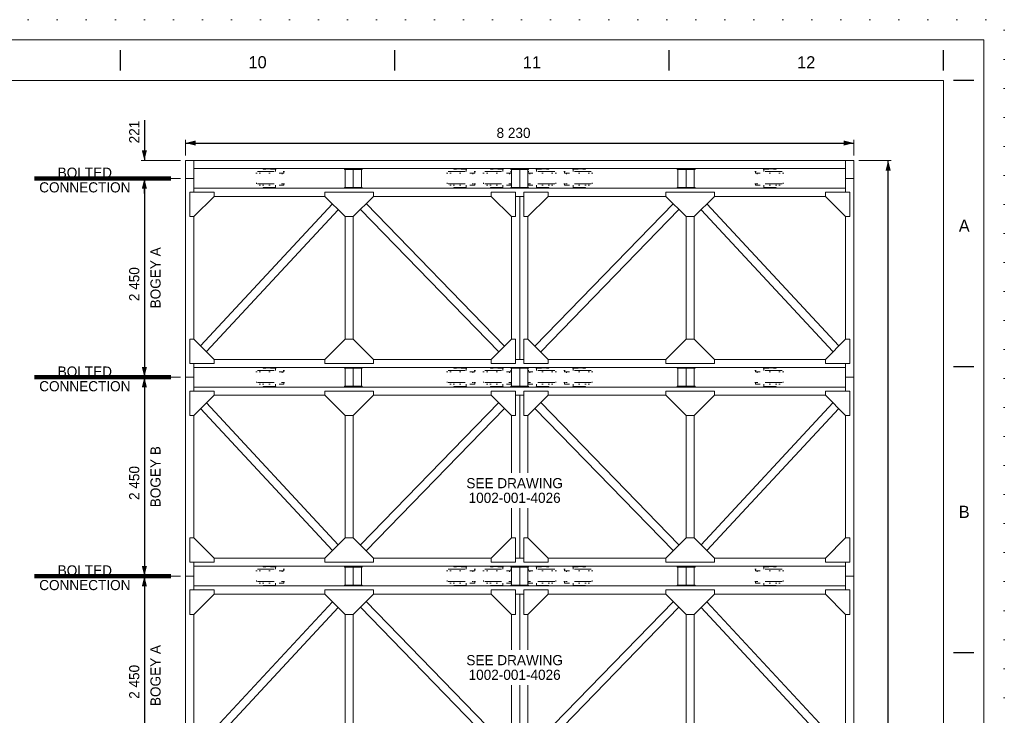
# Model space of a CAD drawing. Header units: millimetres. Extents: x -33820 to -12795, y -745548 to -730698.
# Tile 25 of 25: x -18859 to -12795, y -734982 to -730698. Entities that reach past the tile are written whole.
import ezdxf
from ezdxf.enums import TextEntityAlignment as Align

# ---------------------------------------------------------------- set-up
doc = ezdxf.new("R2010")
doc.units = ezdxf.units.MM
doc.header["$MEASUREMENT"] = 0
for name, pattern in [('DGN Style 1', [178.733029, 0.297393, -178.435636]), ('DGN Style 5', [208.174909, 89.217818, -118.957091]), ('DGN Style 6', [565.640967, 0.297393, -118.957091, 208.174909, -118.957091, 0.297393, -118.957091])]:
    doc.linetypes.add(name, pattern=pattern)
doc.styles.add('Style-ENGINEERING', font='ENGINEERING.shx')
doc.styles.add('Style-ENGINEERING_0', font='ENGINEERING.shx')
doc.dimstyles.new('MetricMM', dxfattribs={"dimtxt": 3, "dimasz": 3, "dimexe": 1.5, "dimexo": 1.5, "dimgap": 1.5, "dimtad": 1, "dimdec": 0, "dimzin": 7, "dimtxsty": 'Style-ENGINEERING_0', "dimcen": 0.09, "dimclrd": 1, "dimclre": 1, "dimclrt": 7, "dimadec": 0, "dimazin": 3, "dimtfac": 1, "dimtdec": 0, "dimtofl": 0, "dimtmove": 0, "dimatfit": 3, "dimfxl": 1, "dimtzin": 7, "dimlwd": -1, "dimlwe": 0, "dimarcsym": 0})

# ---------------------------------------------------------------- blocks, each defined once
blk = doc.blocks.new('*U328')
for p, q in [((202.7, 284.53), (202.7, 289.53)), ((270.29, 284.53), (270.29, 289.53)), ((337.87, 284.53), (337.87, 289.53)), ((405.45, 284.53), (405.45, 289.53)), ((412.95, 282.03), (407.95, 282.03)), ((412.95, 211.53), (407.95, 211.53)), ((412.95, 141.03), (407.95, 141.03))]:
    blk.add_line(p, q)
at = {"color": 7, "linetype": 'Continuous', "lineweight": 0, "flags": 128}
blk.add_lwpolyline([(-415.55, 292.03), (415.45, 292.03), (415.45, -291.97), (-415.55, -291.97), (-415.55, 292.03)], close=True, dxfattribs=at)
at = {"color": 7, "linetype": 'Continuous', "lineweight": 13, "flags": 128}
blk.add_lwpolyline([(-405.55, 282.03), (405.45, 282.03), (405.45, -281.97), (-405.55, -281.97), (-405.55, 282.03)], close=True, dxfattribs=at)
at = {"char_height": 3, "attachment_point": 5, "line_spacing_factor": 1.2, "style": 'Style-ENGINEERING'}
for s, insert in [('10', (236.49, 286.53)), ('11', (304.08, 286.53)), ('12', (371.66, 286.53)), ('A', (410.58, 246.28)), ('B', (410.58, 175.78))]:
    blk.add_mtext(s, dxfattribs=dict(at, insert=insert))
blk = doc.blocks.new('*U392')
at = {"color": 7, "linetype": 'Continuous', "lineweight": 0}
for p, q in [((-4115, 1225), (-4115, -1225)), ((-4115, 1225), (-4015, 1225)), ((-4015, 1054), (-4015, 1225)), ((4115, 1225), (4015, 1225)), ((4015, 1054), (4015, 1225)), ((4115, 1225), (4115, -1225)), ((4015, 1104), (-4015, 1104)), ((-3765, 1004), (-2400, 1004)), ((-1800, 1004), (-350, 1004)), ((-50, 1004), (50, 1004)), ((0, 1004), (0, -1004)), ((350, 1004), (1800, 1004)), ((2400, 1004), (3765, 1004)), ((-3859, 909), (-2235, -839)), ((-259, 912), (-1962, -841)), ((259, 912), (1962, -841)), ((3859, 909), (2235, -839)), ((-4015, 754), (-4015, -754)), ((-3930, 839), (-2306, -910)), ((-2150, 754), (-2150, -754)), ((-2050, 754), (-2050, -754)), ((-188, 841), (-1893, -914)), ((-100, 754), (-100, -754)), ((100, 754), (100, -754)), ((188, 841), (1893, -914)), ((2050, 754), (2050, -754)), ((2150, 754), (2150, -754)), ((3930, 839), (2306, -910)), ((4015, 754), (4015, -754)), ((-4015, -1054), (-4015, -1225)), ((-3765, -1004), (-2400, -1004)), ((-1800, -1004), (-350, -1004)), ((-50, -1004), (50, -1004)), ((350, -1004), (1800, -1004)), ((2400, -1004), (3765, -1004)), ((4015, -1054), (4015, -1225)), ((4015, -1104), (-4015, -1104)), ((-4115, -1225), (-4015, -1225)), ((4115, -1225), (4015, -1225))]:
    blk.add_line(p, q, dxfattribs=at)
at = {"color": 7, "linetype": 'Continuous', "lineweight": 0, "flags": 128}
for points in [[(-4065, 1054), (-3765, 1054), (-3765, 1004), (-4015, 754), (-4065, 754), (-4065, 1054)], [(-2400, 1054), (-1800, 1054), (-1800, 1004), (-2050, 754), (-2150, 754), (-2400, 1004), (-2400, 1054)], [(-50, 1054), (-350, 1054), (-350, 1004), (-100, 754), (-50, 754), (-50, 1054)], [(50, 1054), (350, 1054), (350, 1004), (100, 754), (50, 754), (50, 1054)], [(2400, 1054), (1800, 1054), (1800, 1004), (2050, 754), (2150, 754), (2400, 1004), (2400, 1054)], [(4065, 1054), (3765, 1054), (3765, 1004), (4015, 754), (4065, 754), (4065, 1054)], [(-4065, -1054), (-3765, -1054), (-3765, -1004), (-4015, -754), (-4065, -754), (-4065, -1054)], [(-2400, -1054), (-1800, -1054), (-1800, -1004), (-2050, -754), (-2150, -754), (-2400, -1004), (-2400, -1054)], [(-50, -1054), (-350, -1054), (-350, -1004), (-100, -754), (-50, -754), (-50, -1054)], [(50, -1054), (350, -1054), (350, -1004), (100, -754), (50, -754), (50, -1054)], [(2400, -1054), (1800, -1054), (1800, -1004), (2050, -754), (2150, -754), (2400, -1004), (2400, -1054)], [(4065, -1054), (3765, -1054), (3765, -1004), (4015, -754), (4065, -754), (4065, -1054)]]:
    blk.add_lwpolyline(points, close=True, dxfattribs=at)
blk = doc.blocks.new('*U393')
at = {"color": 7, "linetype": 'Continuous', "lineweight": 0}
for p, q in [((-4115, 1225), (-4115, -1225)), ((-4115, 1225), (-4015, 1225)), ((-4015, 1054), (-4015, 1225)), ((4115, 1225), (4015, 1225)), ((4015, 1054), (4015, 1225)), ((4115, 1225), (4115, -1225)), ((4015, 1104), (-4015, 1104)), ((-3765, 1004), (-2400, 1004)), ((-1800, 1004), (-350, 1004)), ((-50, 1004), (50, 1004)), ((0, 1004), (0, -1004)), ((350, 1004), (1800, 1004)), ((2400, 1004), (3765, 1004)), ((-3859, 909), (-2235, -839)), ((-259, 912), (-1962, -841)), ((259, 912), (1962, -841)), ((3859, 909), (2235, -839)), ((-4015, 754), (-4015, -754)), ((-3930, 839), (-2306, -910)), ((-2150, 754), (-2150, -754)), ((-2050, 754), (-2050, -754)), ((-188, 841), (-1893, -914)), ((-100, 754), (-100, -754)), ((100, 754), (100, -754)), ((188, 841), (1893, -914)), ((2050, 754), (2050, -754)), ((2150, 754), (2150, -754)), ((3930, 839), (2306, -910)), ((4015, 754), (4015, -754)), ((-4015, -1054), (-4015, -1225)), ((-3765, -1004), (-2400, -1004)), ((-1800, -1004), (-350, -1004)), ((-50, -1004), (50, -1004)), ((350, -1004), (1800, -1004)), ((2400, -1004), (3765, -1004)), ((4015, -1054), (4015, -1225)), ((4015, -1104), (-4015, -1104)), ((-4115, -1225), (-4015, -1225)), ((4115, -1225), (4015, -1225))]:
    blk.add_line(p, q, dxfattribs=at)
at = {"color": 7, "linetype": 'Continuous', "lineweight": 0, "extrusion": (0, 0, -1), "flags": 128}
for points in [[(4065, 1054), (3765, 1054), (3765, 1004), (4015, 754), (4065, 754), (4065, 1054)], [(2400, 1054), (1800, 1054), (1800, 1004), (2050, 754), (2150, 754), (2400, 1004), (2400, 1054)], [(50, 1054), (350, 1054), (350, 1004), (100, 754), (50, 754), (50, 1054)], [(-50, 1054), (-350, 1054), (-350, 1004), (-100, 754), (-50, 754), (-50, 1054)], [(-2400, 1054), (-1800, 1054), (-1800, 1004), (-2050, 754), (-2150, 754), (-2400, 1004), (-2400, 1054)], [(-4065, 1054), (-3765, 1054), (-3765, 1004), (-4015, 754), (-4065, 754), (-4065, 1054)], [(4065, -1054), (3765, -1054), (3765, -1004), (4015, -754), (4065, -754), (4065, -1054)], [(2400, -1054), (1800, -1054), (1800, -1004), (2050, -754), (2150, -754), (2400, -1004), (2400, -1054)], [(50, -1054), (350, -1054), (350, -1004), (100, -754), (50, -754), (50, -1054)], [(-50, -1054), (-350, -1054), (-350, -1004), (-100, -754), (-50, -754), (-50, -1054)], [(-2400, -1054), (-1800, -1054), (-1800, -1004), (-2050, -754), (-2150, -754), (-2400, -1004), (-2400, -1054)], [(-4065, -1054), (-3765, -1054), (-3765, -1004), (-4015, -754), (-4065, -754), (-4065, -1054)]]:
    blk.add_lwpolyline(points, close=True, dxfattribs=at)
blk = doc.blocks.new('*U394')
at = {"color": 7, "linetype": 'Continuous', "lineweight": 0}
for p, q in [((-4115, 111), (4115, 111)), ((-4115, -111), (-4115, 111)), ((-4015, -111), (-4015, 111)), ((4015, 10), (-4015, 10)), ((4015, -111), (4015, 111)), ((4115, -111), (4115, 111)), ((-4115, -111), (-4015, -111)), ((4115, -111), (4015, -111))]:
    blk.add_line(p, q, dxfattribs=at)
blk = doc.blocks.new('*U396')
at = {"color": 7, "linetype": 'DGN Style 6', "lineweight": 0, "flags": 128}
for points in [[(-181, 65), (181, 65), (181, 85), (-181, 85), (-181, 65)], [(-76, 119), (76, 119), (76, 114), (-76, 114), (-76, 119)], [(-181, -85), (181, -85), (181, -65), (-181, -65), (-181, -85)], [(-76, -113), (76, -113), (76, -118), (-76, -118), (-76, -113)]]:
    blk.add_lwpolyline(points, close=True, dxfattribs=at)
for points in [[(-159, 65), (-159, -65)], [(76, 85), (76, 114), (-76, 114), (-76, 85)], [(159, -65), (159, 65)], [(76, -85), (76, -113), (-76, -113), (-76, -85)]]:
    blk.add_lwpolyline(points, dxfattribs=at)
blk = doc.blocks.new('*U397')
at = {"color": 7, "linetype": 'DGN Style 6', "lineweight": 0, "flags": 128}
for points in [[(-181, 65), (181, 65), (181, 85), (-181, 85), (-181, 65)], [(-76, 119), (76, 119), (76, 114), (-76, 114), (-76, 119)], [(-181, -85), (181, -85), (181, -65), (-181, -65), (-181, -85)], [(-76, -113), (76, -113), (76, -118), (-76, -118), (-76, -113)]]:
    blk.add_lwpolyline(points, close=True, dxfattribs=at)
for points in [[(-159, 65), (-159, -65)], [(76, 85), (76, 114), (-76, 114), (-76, 85)], [(159, -65), (159, 65)], [(76, -85), (76, -113), (-76, -113), (-76, -85)]]:
    blk.add_lwpolyline(points, dxfattribs=at)
blk = doc.blocks.new('*U398')
at = {"color": 7, "linetype": 'DGN Style 6', "lineweight": 0, "flags": 128}
for points in [[(-181, 65), (181, 65), (181, 85), (-181, 85), (-181, 65)], [(-76, 119), (76, 119), (76, 114), (-76, 114), (-76, 119)], [(-181, -85), (181, -85), (181, -65), (-181, -65), (-181, -85)], [(-76, -113), (76, -113), (76, -118), (-76, -118), (-76, -113)]]:
    blk.add_lwpolyline(points, close=True, dxfattribs=at)
for points in [[(-159, 65), (-159, -65)], [(76, 85), (76, 114), (-76, 114), (-76, 85)], [(159, -65), (159, 65)], [(76, -85), (76, -113), (-76, -113), (-76, -85)]]:
    blk.add_lwpolyline(points, dxfattribs=at)
blk = doc.blocks.new('*U399')
at = {"color": 7, "linetype": 'DGN Style 6', "lineweight": 0, "extrusion": (0, 0, -1), "flags": 128}
for points in [[(181, 65), (-181, 65), (-181, 85), (181, 85), (181, 65)], [(76, 119), (-76, 119), (-76, 114), (76, 114), (76, 119)], [(181, -85), (-181, -85), (-181, -65), (181, -65), (181, -85)], [(76, -113), (-76, -113), (-76, -118), (76, -118), (76, -113)]]:
    blk.add_lwpolyline(points, close=True, dxfattribs=at)
for points in [[(159, 65), (159, -65)], [(-76, 85), (-76, 114), (76, 114), (76, 85)], [(-159, -65), (-159, 65)], [(-76, -85), (-76, -113), (76, -113), (76, -85)]]:
    blk.add_lwpolyline(points, dxfattribs=at)
blk = doc.blocks.new('*U400')
at = {"color": 7, "linetype": 'DGN Style 6', "lineweight": 0, "extrusion": (0, 0, -1), "flags": 128}
for points in [[(181, 65), (-181, 65), (-181, 85), (181, 85), (181, 65)], [(76, 119), (-76, 119), (-76, 114), (76, 114), (76, 119)], [(181, -85), (-181, -85), (-181, -65), (181, -65), (181, -85)], [(76, -113), (-76, -113), (-76, -118), (76, -118), (76, -113)]]:
    blk.add_lwpolyline(points, close=True, dxfattribs=at)
for points in [[(159, 65), (159, -65)], [(-76, 85), (-76, 114), (76, 114), (76, 85)], [(-159, -65), (-159, 65)], [(-76, -85), (-76, -113), (76, -113), (76, -85)]]:
    blk.add_lwpolyline(points, dxfattribs=at)
blk = doc.blocks.new('*U401')
at = {"color": 7, "linetype": 'DGN Style 6', "lineweight": 0, "extrusion": (0, 0, -1), "flags": 128}
for points in [[(181, 65), (-181, 65), (-181, 85), (181, 85), (181, 65)], [(76, 119), (-76, 119), (-76, 114), (76, 114), (76, 119)], [(181, -85), (-181, -85), (-181, -65), (181, -65), (181, -85)], [(76, -113), (-76, -113), (-76, -118), (76, -118), (76, -113)]]:
    blk.add_lwpolyline(points, close=True, dxfattribs=at)
for points in [[(159, 65), (159, -65)], [(-76, 85), (-76, 114), (76, 114), (76, 85)], [(-159, -65), (-159, 65)], [(-76, -85), (-76, -113), (76, -113), (76, -85)]]:
    blk.add_lwpolyline(points, dxfattribs=at)
blk = doc.blocks.new('*U395')
at = {"color": 7, "linetype": 'DGN Style 6', "lineweight": 0, "rotation": 180}
for name, p in [('*U398', (-3085, 0)), ('*U397', (-735, 0)), ('*U396', (-285, 0))]:
    blk.add_blockref(name, p, dxfattribs=at)
at = {"color": 7, "linetype": 'DGN Style 6', "lineweight": 0, "extrusion": (0, 0, -1), "rotation": 180}
for name, p in [('*U399', (-285, 0)), ('*U400', (-735, 0)), ('*U401', (-3085, 0))]:
    blk.add_blockref(name, p, dxfattribs=at)
blk = doc.blocks.new('*U403')
at = {"color": 7, "linetype": 'DGN Style 6', "lineweight": 0, "flags": 128}
for points in [[(-181, 65), (181, 65), (181, 85), (-181, 85), (-181, 65)], [(-76, 119), (76, 119), (76, 114), (-76, 114), (-76, 119)], [(-181, -85), (181, -85), (181, -65), (-181, -65), (-181, -85)], [(-76, -113), (76, -113), (76, -118), (-76, -118), (-76, -113)]]:
    blk.add_lwpolyline(points, close=True, dxfattribs=at)
for points in [[(-159, 65), (-159, -65)], [(76, 85), (76, 114), (-76, 114), (-76, 85)], [(159, -65), (159, 65)], [(76, -85), (76, -113), (-76, -113), (-76, -85)]]:
    blk.add_lwpolyline(points, dxfattribs=at)
blk = doc.blocks.new('*U404')
at = {"color": 7, "linetype": 'DGN Style 6', "lineweight": 0, "flags": 128}
for points in [[(-181, 65), (181, 65), (181, 85), (-181, 85), (-181, 65)], [(-76, 119), (76, 119), (76, 114), (-76, 114), (-76, 119)], [(-181, -85), (181, -85), (181, -65), (-181, -65), (-181, -85)], [(-76, -113), (76, -113), (76, -118), (-76, -118), (-76, -113)]]:
    blk.add_lwpolyline(points, close=True, dxfattribs=at)
for points in [[(-159, 65), (-159, -65)], [(76, 85), (76, 114), (-76, 114), (-76, 85)], [(159, -65), (159, 65)], [(76, -85), (76, -113), (-76, -113), (-76, -85)]]:
    blk.add_lwpolyline(points, dxfattribs=at)
blk = doc.blocks.new('*U405')
at = {"color": 7, "linetype": 'DGN Style 6', "lineweight": 0, "flags": 128}
for points in [[(-181, 65), (181, 65), (181, 85), (-181, 85), (-181, 65)], [(-76, 119), (76, 119), (76, 114), (-76, 114), (-76, 119)], [(-181, -85), (181, -85), (181, -65), (-181, -65), (-181, -85)], [(-76, -113), (76, -113), (76, -118), (-76, -118), (-76, -113)]]:
    blk.add_lwpolyline(points, close=True, dxfattribs=at)
for points in [[(-159, 65), (-159, -65)], [(76, 85), (76, 114), (-76, 114), (-76, 85)], [(159, -65), (159, 65)], [(76, -85), (76, -113), (-76, -113), (-76, -85)]]:
    blk.add_lwpolyline(points, dxfattribs=at)
blk = doc.blocks.new('*U406')
at = {"color": 7, "linetype": 'DGN Style 6', "lineweight": 0, "extrusion": (0, 0, -1), "flags": 128}
for points in [[(181, 65), (-181, 65), (-181, 85), (181, 85), (181, 65)], [(76, 119), (-76, 119), (-76, 114), (76, 114), (76, 119)], [(181, -85), (-181, -85), (-181, -65), (181, -65), (181, -85)], [(76, -113), (-76, -113), (-76, -118), (76, -118), (76, -113)]]:
    blk.add_lwpolyline(points, close=True, dxfattribs=at)
for points in [[(159, 65), (159, -65)], [(-76, 85), (-76, 114), (76, 114), (76, 85)], [(-159, -65), (-159, 65)], [(-76, -85), (-76, -113), (76, -113), (76, -85)]]:
    blk.add_lwpolyline(points, dxfattribs=at)
blk = doc.blocks.new('*U407')
at = {"color": 7, "linetype": 'DGN Style 6', "lineweight": 0, "extrusion": (0, 0, -1), "flags": 128}
for points in [[(181, 65), (-181, 65), (-181, 85), (181, 85), (181, 65)], [(76, 119), (-76, 119), (-76, 114), (76, 114), (76, 119)], [(181, -85), (-181, -85), (-181, -65), (181, -65), (181, -85)], [(76, -113), (-76, -113), (-76, -118), (76, -118), (76, -113)]]:
    blk.add_lwpolyline(points, close=True, dxfattribs=at)
for points in [[(159, 65), (159, -65)], [(-76, 85), (-76, 114), (76, 114), (76, 85)], [(-159, -65), (-159, 65)], [(-76, -85), (-76, -113), (76, -113), (76, -85)]]:
    blk.add_lwpolyline(points, dxfattribs=at)
blk = doc.blocks.new('*U408')
at = {"color": 7, "linetype": 'DGN Style 6', "lineweight": 0, "extrusion": (0, 0, -1), "flags": 128}
for points in [[(181, 65), (-181, 65), (-181, 85), (181, 85), (181, 65)], [(76, 119), (-76, 119), (-76, 114), (76, 114), (76, 119)], [(181, -85), (-181, -85), (-181, -65), (181, -65), (181, -85)], [(76, -113), (-76, -113), (-76, -118), (76, -118), (76, -113)]]:
    blk.add_lwpolyline(points, close=True, dxfattribs=at)
for points in [[(159, 65), (159, -65)], [(-76, 85), (-76, 114), (76, 114), (76, 85)], [(-159, -65), (-159, 65)], [(-76, -85), (-76, -113), (76, -113), (76, -85)]]:
    blk.add_lwpolyline(points, dxfattribs=at)
blk = doc.blocks.new('*U402')
at = {"color": 7, "linetype": 'DGN Style 6', "lineweight": 0, "rotation": 180}
for name, p in [('*U405', (-3085, 0)), ('*U404', (-735, 0)), ('*U403', (-285, 0))]:
    blk.add_blockref(name, p, dxfattribs=at)
at = {"color": 7, "linetype": 'DGN Style 6', "lineweight": 0, "extrusion": (0, 0, -1), "rotation": 180}
for name, p in [('*U406', (-285, 0)), ('*U407', (-735, 0)), ('*U408', (-3085, 0))]:
    blk.add_blockref(name, p, dxfattribs=at)
blk = doc.blocks.new('*U410')
at = {"color": 7, "linetype": 'DGN Style 6', "lineweight": 0, "flags": 128}
for points in [[(-181, 65), (181, 65), (181, 85), (-181, 85), (-181, 65)], [(-76, 119), (76, 119), (76, 114), (-76, 114), (-76, 119)], [(-181, -85), (181, -85), (181, -65), (-181, -65), (-181, -85)], [(-76, -113), (76, -113), (76, -118), (-76, -118), (-76, -113)]]:
    blk.add_lwpolyline(points, close=True, dxfattribs=at)
for points in [[(-159, 65), (-159, -65)], [(76, 85), (76, 114), (-76, 114), (-76, 85)], [(159, -65), (159, 65)], [(76, -85), (76, -113), (-76, -113), (-76, -85)]]:
    blk.add_lwpolyline(points, dxfattribs=at)
blk = doc.blocks.new('*U411')
at = {"color": 7, "linetype": 'DGN Style 6', "lineweight": 0, "flags": 128}
for points in [[(-181, 65), (181, 65), (181, 85), (-181, 85), (-181, 65)], [(-76, 119), (76, 119), (76, 114), (-76, 114), (-76, 119)], [(-181, -85), (181, -85), (181, -65), (-181, -65), (-181, -85)], [(-76, -113), (76, -113), (76, -118), (-76, -118), (-76, -113)]]:
    blk.add_lwpolyline(points, close=True, dxfattribs=at)
for points in [[(-159, 65), (-159, -65)], [(76, 85), (76, 114), (-76, 114), (-76, 85)], [(159, -65), (159, 65)], [(76, -85), (76, -113), (-76, -113), (-76, -85)]]:
    blk.add_lwpolyline(points, dxfattribs=at)
blk = doc.blocks.new('*U412')
at = {"color": 7, "linetype": 'DGN Style 6', "lineweight": 0, "flags": 128}
for points in [[(-181, 65), (181, 65), (181, 85), (-181, 85), (-181, 65)], [(-76, 119), (76, 119), (76, 114), (-76, 114), (-76, 119)], [(-181, -85), (181, -85), (181, -65), (-181, -65), (-181, -85)], [(-76, -113), (76, -113), (76, -118), (-76, -118), (-76, -113)]]:
    blk.add_lwpolyline(points, close=True, dxfattribs=at)
for points in [[(-159, 65), (-159, -65)], [(76, 85), (76, 114), (-76, 114), (-76, 85)], [(159, -65), (159, 65)], [(76, -85), (76, -113), (-76, -113), (-76, -85)]]:
    blk.add_lwpolyline(points, dxfattribs=at)
blk = doc.blocks.new('*U413')
at = {"color": 7, "linetype": 'DGN Style 6', "lineweight": 0, "extrusion": (0, 0, -1), "flags": 128}
for points in [[(181, 65), (-181, 65), (-181, 85), (181, 85), (181, 65)], [(76, 119), (-76, 119), (-76, 114), (76, 114), (76, 119)], [(181, -85), (-181, -85), (-181, -65), (181, -65), (181, -85)], [(76, -113), (-76, -113), (-76, -118), (76, -118), (76, -113)]]:
    blk.add_lwpolyline(points, close=True, dxfattribs=at)
for points in [[(159, 65), (159, -65)], [(-76, 85), (-76, 114), (76, 114), (76, 85)], [(-159, -65), (-159, 65)], [(-76, -85), (-76, -113), (76, -113), (76, -85)]]:
    blk.add_lwpolyline(points, dxfattribs=at)
blk = doc.blocks.new('*U414')
at = {"color": 7, "linetype": 'DGN Style 6', "lineweight": 0, "extrusion": (0, 0, -1), "flags": 128}
for points in [[(181, 65), (-181, 65), (-181, 85), (181, 85), (181, 65)], [(76, 119), (-76, 119), (-76, 114), (76, 114), (76, 119)], [(181, -85), (-181, -85), (-181, -65), (181, -65), (181, -85)], [(76, -113), (-76, -113), (-76, -118), (76, -118), (76, -113)]]:
    blk.add_lwpolyline(points, close=True, dxfattribs=at)
for points in [[(159, 65), (159, -65)], [(-76, 85), (-76, 114), (76, 114), (76, 85)], [(-159, -65), (-159, 65)], [(-76, -85), (-76, -113), (76, -113), (76, -85)]]:
    blk.add_lwpolyline(points, dxfattribs=at)
blk = doc.blocks.new('*U415')
at = {"color": 7, "linetype": 'DGN Style 6', "lineweight": 0, "extrusion": (0, 0, -1), "flags": 128}
for points in [[(181, 65), (-181, 65), (-181, 85), (181, 85), (181, 65)], [(76, 119), (-76, 119), (-76, 114), (76, 114), (76, 119)], [(181, -85), (-181, -85), (-181, -65), (181, -65), (181, -85)], [(76, -113), (-76, -113), (-76, -118), (76, -118), (76, -113)]]:
    blk.add_lwpolyline(points, close=True, dxfattribs=at)
for points in [[(159, 65), (159, -65)], [(-76, 85), (-76, 114), (76, 114), (76, 85)], [(-159, -65), (-159, 65)], [(-76, -85), (-76, -113), (76, -113), (76, -85)]]:
    blk.add_lwpolyline(points, dxfattribs=at)
blk = doc.blocks.new('*U409')
at = {"color": 7, "linetype": 'DGN Style 6', "lineweight": 0, "rotation": 180}
for name, p in [('*U412', (-3085, 0)), ('*U411', (-735, 0)), ('*U410', (-285, 0))]:
    blk.add_blockref(name, p, dxfattribs=at)
at = {"color": 7, "linetype": 'DGN Style 6', "lineweight": 0, "extrusion": (0, 0, -1), "rotation": 180}
for name, p in [('*U413', (-285, 0)), ('*U414', (-735, 0)), ('*U415', (-3085, 0))]:
    blk.add_blockref(name, p, dxfattribs=at)
blk = doc.blocks.new('*U417')
at = {"color": 7, "linetype": 'Continuous', "lineweight": 0}
for p, q in [((-4115, 1225), (-4115, -1225)), ((-4115, 1225), (-4015, 1225)), ((-4015, 1054), (-4015, 1225)), ((4115, 1225), (4015, 1225)), ((4015, 1054), (4015, 1225)), ((4115, 1225), (4115, -1225)), ((4015, 1104), (-4015, 1104)), ((-3765, 1004), (-2400, 1004)), ((-1800, 1004), (-350, 1004)), ((-50, 1004), (50, 1004)), ((0, 1004), (0, -1004)), ((350, 1004), (1800, 1004)), ((2400, 1004), (3765, 1004)), ((-3859, 909), (-2235, -839)), ((-259, 912), (-1962, -841)), ((259, 912), (1962, -841)), ((3859, 909), (2235, -839)), ((-4015, 754), (-4015, -754)), ((-3930, 839), (-2306, -910)), ((-2150, 754), (-2150, -754)), ((-2050, 754), (-2050, -754)), ((-188, 841), (-1893, -914)), ((-100, 754), (-100, -754)), ((100, 754), (100, -754)), ((188, 841), (1893, -914)), ((2050, 754), (2050, -754)), ((2150, 754), (2150, -754)), ((3930, 839), (2306, -910)), ((4015, 754), (4015, -754)), ((-4015, -1054), (-4015, -1225)), ((-3765, -1004), (-2400, -1004)), ((-1800, -1004), (-350, -1004)), ((-50, -1004), (50, -1004)), ((350, -1004), (1800, -1004)), ((2400, -1004), (3765, -1004)), ((4015, -1054), (4015, -1225)), ((4015, -1104), (-4015, -1104)), ((-4115, -1225), (-4015, -1225)), ((4115, -1225), (4015, -1225))]:
    blk.add_line(p, q, dxfattribs=at)
at = {"color": 7, "linetype": 'Continuous', "lineweight": 0, "extrusion": (0, 0, -1), "flags": 128}
for points in [[(4065, 1054), (3765, 1054), (3765, 1004), (4015, 754), (4065, 754), (4065, 1054)], [(2400, 1054), (1800, 1054), (1800, 1004), (2050, 754), (2150, 754), (2400, 1004), (2400, 1054)], [(50, 1054), (350, 1054), (350, 1004), (100, 754), (50, 754), (50, 1054)], [(-50, 1054), (-350, 1054), (-350, 1004), (-100, 754), (-50, 754), (-50, 1054)], [(-2400, 1054), (-1800, 1054), (-1800, 1004), (-2050, 754), (-2150, 754), (-2400, 1004), (-2400, 1054)], [(-4065, 1054), (-3765, 1054), (-3765, 1004), (-4015, 754), (-4065, 754), (-4065, 1054)], [(4065, -1054), (3765, -1054), (3765, -1004), (4015, -754), (4065, -754), (4065, -1054)], [(2400, -1054), (1800, -1054), (1800, -1004), (2050, -754), (2150, -754), (2400, -1004), (2400, -1054)], [(50, -1054), (350, -1054), (350, -1004), (100, -754), (50, -754), (50, -1054)], [(-50, -1054), (-350, -1054), (-350, -1004), (-100, -754), (-50, -754), (-50, -1054)], [(-2400, -1054), (-1800, -1054), (-1800, -1004), (-2050, -754), (-2150, -754), (-2400, -1004), (-2400, -1054)], [(-4065, -1054), (-3765, -1054), (-3765, -1004), (-4015, -754), (-4065, -754), (-4065, -1054)]]:
    blk.add_lwpolyline(points, close=True, dxfattribs=at)
blk = doc.blocks.new('*U433')
at = {"color": 7, "linetype": 'DGN Style 6', "lineweight": 0, "flags": 128}
for points in [[(-181, 65), (181, 65), (181, 85), (-181, 85), (-181, 65)], [(-76, 119), (76, 119), (76, 114), (-76, 114), (-76, 119)], [(-181, -85), (181, -85), (181, -65), (-181, -65), (-181, -85)], [(-76, -113), (76, -113), (76, -118), (-76, -118), (-76, -113)]]:
    blk.add_lwpolyline(points, close=True, dxfattribs=at)
for points in [[(-159, 65), (-159, -65)], [(76, 85), (76, 114), (-76, 114), (-76, 85)], [(159, -65), (159, 65)], [(76, -85), (76, -113), (-76, -113), (-76, -85)]]:
    blk.add_lwpolyline(points, dxfattribs=at)
blk = doc.blocks.new('*U434')
at = {"color": 7, "linetype": 'DGN Style 6', "lineweight": 0, "flags": 128}
for points in [[(-181, 65), (181, 65), (181, 85), (-181, 85), (-181, 65)], [(-76, 119), (76, 119), (76, 114), (-76, 114), (-76, 119)], [(-181, -85), (181, -85), (181, -65), (-181, -65), (-181, -85)], [(-76, -113), (76, -113), (76, -118), (-76, -118), (-76, -113)]]:
    blk.add_lwpolyline(points, close=True, dxfattribs=at)
for points in [[(-159, 65), (-159, -65)], [(76, 85), (76, 114), (-76, 114), (-76, 85)], [(159, -65), (159, 65)], [(76, -85), (76, -113), (-76, -113), (-76, -85)]]:
    blk.add_lwpolyline(points, dxfattribs=at)
blk = doc.blocks.new('*U435')
at = {"color": 7, "linetype": 'DGN Style 6', "lineweight": 0, "flags": 128}
for points in [[(-181, 65), (181, 65), (181, 85), (-181, 85), (-181, 65)], [(-76, 119), (76, 119), (76, 114), (-76, 114), (-76, 119)], [(-181, -85), (181, -85), (181, -65), (-181, -65), (-181, -85)], [(-76, -113), (76, -113), (76, -118), (-76, -118), (-76, -113)]]:
    blk.add_lwpolyline(points, close=True, dxfattribs=at)
for points in [[(-159, 65), (-159, -65)], [(76, 85), (76, 114), (-76, 114), (-76, 85)], [(159, -65), (159, 65)], [(76, -85), (76, -113), (-76, -113), (-76, -85)]]:
    blk.add_lwpolyline(points, dxfattribs=at)
blk = doc.blocks.new('*U436')
at = {"color": 7, "linetype": 'DGN Style 6', "lineweight": 0, "extrusion": (0, 0, -1), "flags": 128}
for points in [[(181, 65), (-181, 65), (-181, 85), (181, 85), (181, 65)], [(76, 119), (-76, 119), (-76, 114), (76, 114), (76, 119)], [(181, -85), (-181, -85), (-181, -65), (181, -65), (181, -85)], [(76, -113), (-76, -113), (-76, -118), (76, -118), (76, -113)]]:
    blk.add_lwpolyline(points, close=True, dxfattribs=at)
for points in [[(159, 65), (159, -65)], [(-76, 85), (-76, 114), (76, 114), (76, 85)], [(-159, -65), (-159, 65)], [(-76, -85), (-76, -113), (76, -113), (76, -85)]]:
    blk.add_lwpolyline(points, dxfattribs=at)
blk = doc.blocks.new('*U437')
at = {"color": 7, "linetype": 'DGN Style 6', "lineweight": 0, "extrusion": (0, 0, -1), "flags": 128}
for points in [[(181, 65), (-181, 65), (-181, 85), (181, 85), (181, 65)], [(76, 119), (-76, 119), (-76, 114), (76, 114), (76, 119)], [(181, -85), (-181, -85), (-181, -65), (181, -65), (181, -85)], [(76, -113), (-76, -113), (-76, -118), (76, -118), (76, -113)]]:
    blk.add_lwpolyline(points, close=True, dxfattribs=at)
for points in [[(159, 65), (159, -65)], [(-76, 85), (-76, 114), (76, 114), (76, 85)], [(-159, -65), (-159, 65)], [(-76, -85), (-76, -113), (76, -113), (76, -85)]]:
    blk.add_lwpolyline(points, dxfattribs=at)
blk = doc.blocks.new('*U438')
at = {"color": 7, "linetype": 'DGN Style 6', "lineweight": 0, "extrusion": (0, 0, -1), "flags": 128}
for points in [[(181, 65), (-181, 65), (-181, 85), (181, 85), (181, 65)], [(76, 119), (-76, 119), (-76, 114), (76, 114), (76, 119)], [(181, -85), (-181, -85), (-181, -65), (181, -65), (181, -85)], [(76, -113), (-76, -113), (-76, -118), (76, -118), (76, -113)]]:
    blk.add_lwpolyline(points, close=True, dxfattribs=at)
for points in [[(159, 65), (159, -65)], [(-76, 85), (-76, 114), (76, 114), (76, 85)], [(-159, -65), (-159, 65)], [(-76, -85), (-76, -113), (76, -113), (76, -85)]]:
    blk.add_lwpolyline(points, dxfattribs=at)
blk = doc.blocks.new('*U432')
at = {"color": 7, "linetype": 'DGN Style 6', "lineweight": 0, "rotation": 180}
for name, p in [('*U435', (-3085, 0)), ('*U434', (-735, 0)), ('*U433', (-285, 0))]:
    blk.add_blockref(name, p, dxfattribs=at)
at = {"color": 7, "linetype": 'DGN Style 6', "lineweight": 0, "extrusion": (0, 0, -1), "rotation": 180}
for name, p in [('*U436', (-285, 0)), ('*U437', (-735, 0)), ('*U438', (-3085, 0))]:
    blk.add_blockref(name, p, dxfattribs=at)
blk = doc.blocks.new('*D492')
at = {"color": 1, "linetype": 'Continuous', "lineweight": 0, "transparency": 16777216}
for p, q in [((5470.2, 6589.4), (5470.2, 6684)), ((9585.2, 6589.4), (9585.2, 6684))]:
    blk.add_line(p, q, dxfattribs=at)
at = {"color": 1, "linetype": 'Continuous', "transparency": 16777216}
blk.add_line((5470.2, 6665.2), (9585.2, 6665.2), dxfattribs=at)
at = {"color": 1, "linetype": 'Continuous', "lineweight": 0, "transparency": 16777216}
blk.add_solid([(5532.7, 6649.6), (5470.2, 6665.2), (5532.7, 6680.9)], dxfattribs=at)
at = {"color": 1, "linetype": 'Continuous', "lineweight": 0, "transparency": 16777216, "extrusion": (0, 0, -1)}
blk.add_solid([(-9522.7, 6680.9), (-9585.2, 6665.2), (-9522.7, 6649.6)], dxfattribs=at)
at = {"layer": 'Defpoints', "color": 7, "linetype": 'Continuous', "lineweight": 0, "transparency": 16777216}
for p in [(7527.7, 6665.2), (9585.2, 6665.2), (5470.2, 6558.1), (9585.2, 6558.1)]:
    blk.add_point(p, dxfattribs=at)
at = {"color": 7, "linetype": 'Continuous', "lineweight": 0, "transparency": 16777216, "style": 'Style-ENGINEERING'}
blk.add_text('8 230', height=62.5, dxfattribs=at).set_placement((7385.2, 6727.7), align=Align.MIDDLE_LEFT)
blk = doc.blocks.new('*D493')
at = {"color": 1, "linetype": 'Continuous', "transparency": 16777216}
for p, q in [((5216, 6805.8), (5216, 6558.1)), ((5216, 6353.6), (5216, 6447.4))]:
    blk.add_line(p, q, dxfattribs=at)
at = {"color": 1, "linetype": 'Continuous', "lineweight": 0, "transparency": 16777216}
for p, q in [((5438.9, 6558.1), (5197.2, 6558.1)), ((5438.9, 6447.4), (5197.2, 6447.4))]:
    blk.add_line(p, q, dxfattribs=at)
blk.add_solid([(5231.6, 6620.6), (5216, 6558.1), (5200.3, 6620.6)], dxfattribs=at)
at = {"color": 1, "linetype": 'Continuous', "lineweight": 0, "transparency": 16777216, "extrusion": (0, 0, -1)}
blk.add_solid([(-5200.3, 6384.9), (-5216, 6447.4), (-5231.6, 6384.9)], dxfattribs=at)
at = {"layer": 'Defpoints', "color": 7, "linetype": 'Continuous', "lineweight": 0, "transparency": 16777216}
for p in [(5216, 6734.5), (5470.2, 6558.1), (5216, 6447.4), (5470.2, 6447.4)]:
    blk.add_point(p, dxfattribs=at)
at = {"color": 7, "linetype": 'Continuous', "lineweight": 0, "transparency": 16777216, "style": 'Style-ENGINEERING'}
blk.add_text('221', height=62.5, rotation=90, dxfattribs=at).set_placement((5153.5, 6663.1), align=Align.MIDDLE_LEFT)
blk = doc.blocks.new('*D494')
at = {"color": 1, "linetype": 'Continuous', "lineweight": 0, "transparency": 16777216}
for p, q in [((5438.9, 6447.4), (5197.2, 6447.4)), ((5438.9, 5222.5), (5197.2, 5222.5))]:
    blk.add_line(p, q, dxfattribs=at)
at = {"color": 1, "linetype": 'Continuous', "transparency": 16777216}
blk.add_line((5216, 6447.4), (5216, 5222.5), dxfattribs=at)
at = {"color": 1, "linetype": 'Continuous', "lineweight": 0, "transparency": 16777216, "extrusion": (0, 0, -1)}
blk.add_solid([(-5200.3, 6384.9), (-5216, 6447.4), (-5231.6, 6384.9)], dxfattribs=at)
at = {"color": 1, "linetype": 'Continuous', "lineweight": 0, "transparency": 16777216}
blk.add_solid([(5231.6, 5285), (5216, 5222.5), (5200.3, 5285)], dxfattribs=at)
at = {"layer": 'Defpoints', "color": 7, "linetype": 'Continuous', "lineweight": 0, "transparency": 16777216}
for p in [(5470.2, 6447.4), (5216, 5834.9), (5216, 5222.5), (5470.2, 5222.5)]:
    blk.add_point(p, dxfattribs=at)
at = {"color": 7, "linetype": 'Continuous', "lineweight": 0, "transparency": 16777216, "style": 'Style-ENGINEERING'}
blk.add_text('2 450', height=62.5, rotation=90, dxfattribs=at).set_placement((5153.5, 5691.5), align=Align.MIDDLE_LEFT)
blk = doc.blocks.new('*D495')
at = {"color": 1, "linetype": 'Continuous', "lineweight": 0, "transparency": 16777216}
for p, q in [((5438.9, 5222.5), (5197.2, 5222.5)), ((5438.9, 3997.6), (5197.2, 3997.6))]:
    blk.add_line(p, q, dxfattribs=at)
at = {"color": 1, "linetype": 'Continuous', "transparency": 16777216}
blk.add_line((5216, 5222.5), (5216, 3997.6), dxfattribs=at)
at = {"color": 1, "linetype": 'Continuous', "lineweight": 0, "transparency": 16777216, "extrusion": (0, 0, -1)}
blk.add_solid([(-5200.3, 5160), (-5216, 5222.5), (-5231.6, 5160)], dxfattribs=at)
at = {"color": 1, "linetype": 'Continuous', "lineweight": 0, "transparency": 16777216}
blk.add_solid([(5231.6, 4060.1), (5216, 3997.6), (5200.3, 4060.1)], dxfattribs=at)
at = {"layer": 'Defpoints', "color": 7, "linetype": 'Continuous', "lineweight": 0, "transparency": 16777216}
for p in [(5470.2, 5222.5), (5216, 4610.1), (5216, 3997.6), (5470.2, 3997.6)]:
    blk.add_point(p, dxfattribs=at)
at = {"color": 7, "linetype": 'Continuous', "lineweight": 0, "transparency": 16777216, "style": 'Style-ENGINEERING'}
blk.add_text('2 450', height=62.5, rotation=90, dxfattribs=at).set_placement((5153.5, 4466.6), align=Align.MIDDLE_LEFT)
blk = doc.blocks.new('*D496')
at = {"color": 1, "linetype": 'Continuous', "lineweight": 0, "transparency": 16777216}
for p, q in [((5438.9, 3997.6), (5197.2, 3997.6)), ((5438.9, 2772.8), (5197.2, 2772.8))]:
    blk.add_line(p, q, dxfattribs=at)
at = {"color": 1, "linetype": 'Continuous', "transparency": 16777216}
blk.add_line((5216, 3997.6), (5216, 2772.8), dxfattribs=at)
at = {"color": 1, "linetype": 'Continuous', "lineweight": 0, "transparency": 16777216, "extrusion": (0, 0, -1)}
blk.add_solid([(-5200.3, 3935.1), (-5216, 3997.6), (-5231.6, 3935.1)], dxfattribs=at)
at = {"color": 1, "linetype": 'Continuous', "lineweight": 0, "transparency": 16777216}
blk.add_solid([(5231.6, 2835.3), (5216, 2772.8), (5200.3, 2835.3)], dxfattribs=at)
at = {"layer": 'Defpoints', "color": 7, "linetype": 'Continuous', "lineweight": 0, "transparency": 16777216}
for p in [(5470.2, 3997.6), (5216, 3385.2), (5216, 2772.8), (5470.2, 2772.8)]:
    blk.add_point(p, dxfattribs=at)
at = {"color": 7, "linetype": 'Continuous', "lineweight": 0, "transparency": 16777216, "style": 'Style-ENGINEERING'}
blk.add_text('2 450', height=62.5, rotation=90, dxfattribs=at).set_placement((5153.5, 3241.8), align=Align.MIDDLE_LEFT)
blk = doc.blocks.new('*U562')
at = {"color": 7, "linetype": 'Continuous', "lineweight": 0, "ltscale": 0.5}
for p, q in [((-50, 55.8), (-50, -55.7)), ((0, 55.8), (0, -55.7)), ((50, 55.8), (50, -55.7))]:
    blk.add_line(p, q, dxfattribs=at)
at = {"color": 7, "linetype": 'Continuous', "lineweight": 0, "flags": 128}
for points in [[(-55, 60.8), (-55, 55.8), (55, 55.8), (55, 60.8), (-55, 60.8)], [(-55, -55.7), (-55, -60.7), (55, -60.7), (55, -55.7), (-55, -55.7)]]:
    blk.add_lwpolyline(points, close=True, dxfattribs=at)
blk = doc.blocks.new('*U563')
at = {"color": 7, "linetype": 'Continuous', "lineweight": 0, "ltscale": 0.5}
for p, q in [((-50, 55.8), (-50, -55.7)), ((0, 55.8), (0, -55.7)), ((50, 55.8), (50, -55.7))]:
    blk.add_line(p, q, dxfattribs=at)
at = {"color": 7, "linetype": 'Continuous', "lineweight": 0, "flags": 128}
for points in [[(-55, 60.8), (-55, 55.8), (55, 55.8), (55, 60.8), (-55, 60.8)], [(-55, -55.7), (-55, -60.7), (55, -60.7), (55, -55.7), (-55, -55.7)]]:
    blk.add_lwpolyline(points, close=True, dxfattribs=at)
blk = doc.blocks.new('*U564')
at = {"color": 7, "linetype": 'Continuous', "lineweight": 0, "ltscale": 0.5}
for p, q in [((-50, 55.8), (-50, -55.7)), ((0, 55.8), (0, -55.7)), ((50, 55.8), (50, -55.7))]:
    blk.add_line(p, q, dxfattribs=at)
at = {"color": 7, "linetype": 'Continuous', "lineweight": 0, "flags": 128}
for points in [[(-55, 60.8), (-55, 55.8), (55, 55.8), (55, 60.8), (-55, 60.8)], [(-55, -55.7), (-55, -60.7), (55, -60.7), (55, -55.7), (-55, -55.7)]]:
    blk.add_lwpolyline(points, close=True, dxfattribs=at)
blk = doc.blocks.new('*U594')
at = {"color": 7, "linetype": 'Continuous', "lineweight": 0, "ltscale": 0.5}
for p, q in [((-50, 55.8), (-50, -55.7)), ((0, 55.8), (0, -55.7)), ((50, 55.8), (50, -55.7))]:
    blk.add_line(p, q, dxfattribs=at)
at = {"color": 7, "linetype": 'Continuous', "lineweight": 0, "flags": 128}
for points in [[(-55, 60.8), (-55, 55.8), (55, 55.8), (55, 60.8), (-55, 60.8)], [(-55, -55.7), (-55, -60.7), (55, -60.7), (55, -55.7), (-55, -55.7)]]:
    blk.add_lwpolyline(points, close=True, dxfattribs=at)
blk = doc.blocks.new('*U595')
at = {"color": 7, "linetype": 'Continuous', "lineweight": 0, "ltscale": 0.5}
for p, q in [((-50, 55.8), (-50, -55.7)), ((0, 55.8), (0, -55.7)), ((50, 55.8), (50, -55.7))]:
    blk.add_line(p, q, dxfattribs=at)
at = {"color": 7, "linetype": 'Continuous', "lineweight": 0, "flags": 128}
for points in [[(-55, 60.8), (-55, 55.8), (55, 55.8), (55, 60.8), (-55, 60.8)], [(-55, -55.7), (-55, -60.7), (55, -60.7), (55, -55.7), (-55, -55.7)]]:
    blk.add_lwpolyline(points, close=True, dxfattribs=at)
blk = doc.blocks.new('*U596')
at = {"color": 7, "linetype": 'Continuous', "lineweight": 0, "ltscale": 0.5}
for p, q in [((-50, 55.8), (-50, -55.7)), ((0, 55.8), (0, -55.7)), ((50, 55.8), (50, -55.7))]:
    blk.add_line(p, q, dxfattribs=at)
at = {"color": 7, "linetype": 'Continuous', "lineweight": 0, "flags": 128}
for points in [[(-55, 60.8), (-55, 55.8), (55, 55.8), (55, 60.8), (-55, 60.8)], [(-55, -55.7), (-55, -60.7), (55, -60.7), (55, -55.7), (-55, -55.7)]]:
    blk.add_lwpolyline(points, close=True, dxfattribs=at)
blk = doc.blocks.new('*U597')
at = {"color": 7, "linetype": 'Continuous', "lineweight": 0, "ltscale": 0.5}
for p, q in [((-50, 55.8), (-50, -55.7)), ((0, 55.8), (0, -55.7)), ((50, 55.8), (50, -55.7))]:
    blk.add_line(p, q, dxfattribs=at)
at = {"color": 7, "linetype": 'Continuous', "lineweight": 0, "flags": 128}
for points in [[(-55, 60.8), (-55, 55.8), (55, 55.8), (55, 60.8), (-55, 60.8)], [(-55, -55.7), (-55, -60.7), (55, -60.7), (55, -55.7), (-55, -55.7)]]:
    blk.add_lwpolyline(points, close=True, dxfattribs=at)
blk = doc.blocks.new('*U598')
at = {"color": 7, "linetype": 'Continuous', "lineweight": 0, "ltscale": 0.5}
for p, q in [((-50, 55.8), (-50, -55.7)), ((0, 55.8), (0, -55.7)), ((50, 55.8), (50, -55.7))]:
    blk.add_line(p, q, dxfattribs=at)
at = {"color": 7, "linetype": 'Continuous', "lineweight": 0, "flags": 128}
for points in [[(-55, 60.8), (-55, 55.8), (55, 55.8), (55, 60.8), (-55, 60.8)], [(-55, -55.7), (-55, -60.7), (55, -60.7), (55, -55.7), (-55, -55.7)]]:
    blk.add_lwpolyline(points, close=True, dxfattribs=at)
blk = doc.blocks.new('*U599')
at = {"color": 7, "linetype": 'Continuous', "lineweight": 0, "ltscale": 0.5}
for p, q in [((-50, 55.8), (-50, -55.7)), ((0, 55.8), (0, -55.7)), ((50, 55.8), (50, -55.7))]:
    blk.add_line(p, q, dxfattribs=at)
at = {"color": 7, "linetype": 'Continuous', "lineweight": 0, "flags": 128}
for points in [[(-55, 60.8), (-55, 55.8), (55, 55.8), (55, 60.8), (-55, 60.8)], [(-55, -55.7), (-55, -60.7), (55, -60.7), (55, -55.7), (-55, -55.7)]]:
    blk.add_lwpolyline(points, close=True, dxfattribs=at)
blk = doc.blocks.new('*D632')
at = {"color": 1, "linetype": 'Continuous', "lineweight": 0, "transparency": 16777216}
for p, q in [((9616.4, 6558.1), (9816, 6558.1)), ((9616.4, -3962.2), (9816, -3962.2))]:
    blk.add_line(p, q, dxfattribs=at)
at = {"color": 1, "linetype": 'Continuous', "transparency": 16777216}
blk.add_line((9797.2, -3962.2), (9797.2, 6558.1), dxfattribs=at)
at = {"color": 1, "linetype": 'Continuous', "lineweight": 0, "transparency": 16777216, "extrusion": (0, 0, -1)}
blk.add_solid([(-9781.6, 6495.6), (-9797.2, 6558.1), (-9812.9, 6495.6)], dxfattribs=at)
at = {"color": 1, "linetype": 'Continuous', "lineweight": 0, "transparency": 16777216}
blk.add_solid([(9812.9, -3899.7), (9797.2, -3962.2), (9781.6, -3899.7)], dxfattribs=at)
at = {"layer": 'Defpoints', "color": 7, "linetype": 'Continuous', "lineweight": 0, "transparency": 16777216}
for p in [(9585.2, 6558.1), (9797.2, 6558.1), (9797.2, 1297.9), (9585.2, -3962.2)]:
    blk.add_point(p, dxfattribs=at)
at = {"color": 7, "linetype": 'Continuous', "lineweight": 0, "transparency": 16777216, "style": 'Style-ENGINEERING'}
blk.add_text('21 042', height=62.5, rotation=90, dxfattribs=at).set_placement((9734.7, 1144.9), align=Align.MIDDLE_LEFT)
blk = doc.blocks.new('*U327')
at = {"color": 7, "linetype": 'DGN Style 1', "lineweight": 0, "flags": 128}
blk.add_lwpolyline([(-10512.54, 7424.97), (10512.46, 7424.97), (10512.46, -7425.03), (-10512.54, -7425.03), (-10512.54, 7424.97)], close=True, dxfattribs=at)
at = {"xscale": 24.99999999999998, "yscale": 24.99999999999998, "zscale": 24.99999999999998}
blk.add_blockref('*U328', (1.13, -0.77), dxfattribs=at)
at = {"color": 7, "linetype": 'Continuous', "lineweight": 0, "xscale": 0.5000000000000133, "yscale": 0.5000000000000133, "zscale": 0.5000000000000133}
for name, p in [('*U394', (7527.64, 6502.75)), ('*U392', (7527.64, 4610.09))]:
    blk.add_blockref(name, p, dxfattribs=at)
at = {"color": 7, "linetype": 'DGN Style 6', "lineweight": 0, "xscale": 0.5000000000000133, "yscale": 0.5000000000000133, "zscale": 0.5000000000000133}
for name, p in [('*U395', (7527.64, 6447.38)), ('*U402', (7527.64, 5222.53)), ('*U409', (7527.64, 5222.53)), ('*U432', (7527.64, 3997.67))]:
    blk.add_blockref(name, p, dxfattribs=at)
at = {"color": 7, "linetype": 'Continuous', "lineweight": 0}
for name, p in [('*U594', (6502.65, 6447.33)), ('*U564', (7527.65, 6447.33)), ('*U595', (8552.65, 6447.33)), ('*U597', (6502.65, 5222.47)), ('*U563', (7527.65, 5222.47)), ('*U596', (8552.65, 5222.47)), ('*U599', (6502.65, 3997.62)), ('*U562', (7527.65, 3997.62)), ('*U598', (8552.65, 3997.62))]:
    blk.add_blockref(name, p, dxfattribs=at)
at = {"color": 7, "linetype": 'Continuous', "lineweight": 0, "extrusion": (0, 0, -1), "xscale": 0.5000000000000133, "yscale": 0.5000000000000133, "zscale": 0.5000000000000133, "rotation": 180}
for name, p in [('*U393', (-7527.64, 5834.92)), ('*U417', (-7527.64, 3385.2))]:
    blk.add_blockref(name, p, dxfattribs=at)
at = {"color": 7, "linetype": 'DGN Style 5', "lineweight": 0, "char_height": 62.5, "width": 828.6175, "attachment_point": 5, "line_spacing_factor": 0.86543, "style": 'Style-ENGINEERING'}
for insert in [(4849.27, 6436.95), (4849.27, 5212.09), (4849.27, 3987.23)]:
    blk.add_mtext('BOLTED CONNECTION', dxfattribs=dict(at, insert=insert))
at = {"color": 7, "linetype": 'DGN Style 5', "lineweight": 0, "char_height": 62.5, "width": 828.6175, "attachment_point": 5, "rotation": 90, "line_spacing_factor": 0.6, "style": 'Style-ENGINEERING'}
for s, insert in [('BOGEY A', (5285.11, 5834.93)), ('BOGEY B', (5285.11, 4610.07)), ('BOGEY A', (5285.11, 3385.22))]:
    blk.add_mtext(s, dxfattribs=dict(at, insert=insert))
at = {"color": 1, "linetype": 'Continuous'}
dim = blk.add_linear_dim(base=(5215.95501459, 6447.36183129), p1=(5470.16546549, 6558.11183129), p2=(5470.16546549, 6447.36183129), angle=270, text='\\FSTANDARD;<>', dimstyle='MetricMM', override={"dimtxt": 62.5, "dimasz": 62.5, "dimexe": 18.75, "dimexo": 31.25, "dimgap": 31.25, "dimlfac": 2}, dxfattribs=at)
dim.commit()
dim.dimension.update_dxf_attribs({"geometry": '*D493', "text_midpoint": (5215.95501459, 6734.49172206), "dimtype": 128})
dim = blk.add_linear_dim(base=(9585.17, 6665.23), p1=(5470.17, 6558.11), p2=(9585.17, 6558.11), text='\\FSTANDARD;<>', dimstyle='MetricMM', override={"dimtxt": 62.5, "dimasz": 62.5, "dimexe": 18.75, "dimexo": 31.25, "dimgap": 31.25, "dimlfac": 2}, dxfattribs=at)
dim.commit()
dim.dimension.update_dxf_attribs({"geometry": '*D492', "text_midpoint": (7527.67, 6665.23)})
for base, p1, p2, angle, text, picture, middle in [((9797.24, 6558.11), (9585.17, -3962.22), (9585.17, 6558.11), 90, '\\FSTANDARD;21 042', '*D632', (9797.24, 1297.95)), ((5215.96, 5222.5), (5470.17, 6447.36), (5470.17, 5222.5), 270, '\\FSTANDARD;<>', '*D494', (5215.96, 5834.93)), ((5215.96, 3997.64), (5470.17, 5222.5), (5470.17, 3997.64), 270, '\\FSTANDARD;<>', '*D495', (5215.96, 4610.07)), ((5215.96, 2772.79), (5470.17, 3997.64), (5470.17, 2772.79), 270, '\\FSTANDARD;<>', '*D496', (5215.96, 3385.22))]:
    dim = blk.add_linear_dim(base=base, p1=p1, p2=p2, angle=angle, text=text, dimstyle='MetricMM', override={"dimtxt": 62.5, "dimasz": 62.5, "dimexe": 18.75, "dimexo": 31.25, "dimgap": 31.25, "dimlfac": 2}, dxfattribs=at)
    dim.commit()
    dim.dimension.update_dxf_attribs({"geometry": picture, "text_midpoint": middle})
for points in [[(5378.43, 6447.36), (4539.81, 6447.36)], [(5378.43, 5222.5), (4539.81, 5222.5)], [(5378.43, 3997.64), (4539.81, 3997.64)]]:
    blk.add_leader(points, dimstyle='MetricMM', override={"dimtxt": 62.5, "dimasz": 62.5, "dimgap": 31.25, "dimclrd": 0, "dimlwd": 65534}, dxfattribs=at)
at = {"color": 1, "linetype": 'DGN Style 5', "lineweight": 0, "char_height": 62.5, "attachment_point": 5, "line_spacing_factor": 0.86543, "style": 'Style-ENGINEERING', "bg_fill": 3, "box_fill_scale": 1.5, "bg_fill_color": 7, "bg_fill_transparency": 0}
for insert in [(7496.48, 4524.73), (7496.48, 3434.6)]:
    blk.add_mtext('SEE DRAWING \\P1002-001-4026', dxfattribs=dict(at, insert=insert))

msp = doc.modelspace()

# ---------------------------------------------------------------- block references
at = {"color": 7, "linetype": 'Continuous', "lineweight": 13}
msp.add_blockref('*U327', (-23307.55, -738122.65), dxfattribs=at)

doc.saveas('drawing.dxf')
